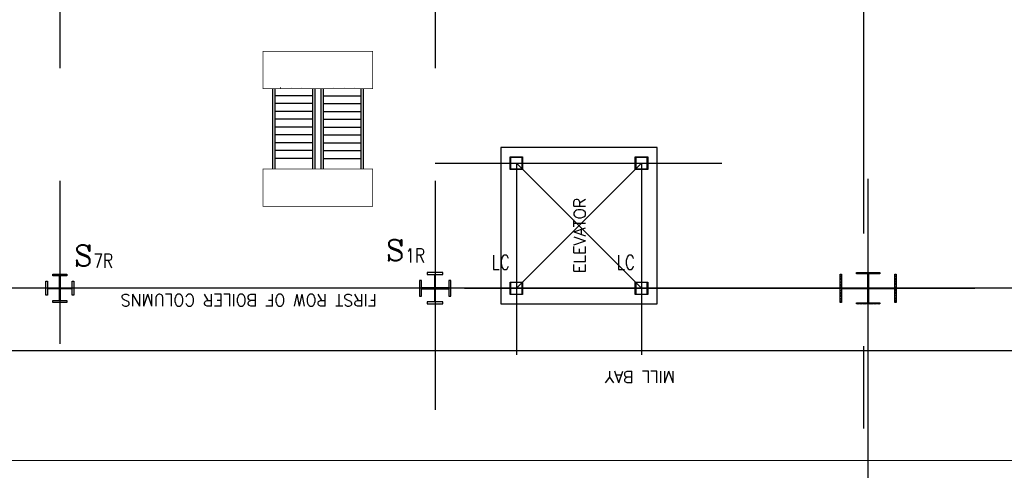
# Model space of a CAD drawing. Header units: inches. Extents: x 0 to 1544102, y -287698 to 23144100.
# Tile 32 of 256: x 37299 to 41235, y -138062 to -136262. Entities that reach past the tile are written whole.
import ezdxf

# ---------------------------------------------------------------- set-up
doc = ezdxf.new("R2010")
doc.units = ezdxf.units.IN
doc.header["$LTSCALE"] = 1800
doc.header["$MEASUREMENT"] = 0
doc.linetypes.add('CENTER', pattern=[2, 1.25, -0.25, 0.25, -0.25])
doc.layers.get('0').update_dxf_attribs({"color": 253, "lineweight": 9})
for name, color, linetype in [('1_01_GRATE_RAIL_TIER1', 7, 'Continuous'), ('1_01_STEEL_TIER1', 7, 'Continuous'), ('CENTER', 10, 'CENTER'), ('COL', 1, 'Continuous'), ('DCEN', 3, 'CENTER'), ('DIMTEXT', 132, 'Continuous'), ('DIMTEXT-CL', 132, 'CENTER'), ('GRID', 251, 'CENTER'), ('Road', 3, 'Continuous'), ('STEEL-COLUMNS-CL', 252, 'CENTER'), ('TEXT', 3, 'Continuous')]:
    doc.layers.add(name, color=color, linetype=linetype)
doc.layers.add('CEN', color=2, linetype='CENTER', lineweight=15)
doc.layers.add('CL', color=8, linetype='CENTER', lineweight=15)
doc.styles.add('C4', font='COMPLEX', dxfattribs={"width": 0.75, "height": 625})
doc.styles.add('S3', font='simplex.shx', dxfattribs={"width": 0.75, "height": 320})
doc.styles.add('SIMPLEX', font='SIMPLEX.SHX')
doc.styles.add('Squish', font='simplex.shx', dxfattribs={"width": 0.8})

# ---------------------------------------------------------------- blocks, each defined once
blk = doc.blocks.new('A$C73C87871')
h = blk.add_hatch()
h.set_pattern_fill('ANSI31', color=8, scale=500, style=0)
h.set_pattern_definition([(45, (88221.37, 16000), (-44.194174, 44.194174), [])])
h.paths.add_polyline_path([(0, 900), (-450, 900), (-450, 850), (0, 850)])
h.paths.add_polyline_path([(450, 900), (0, 900), (0, 850), (16, 850), (450, 850)])
h.paths.add_polyline_path([(16, 850), (0, 850), (0, 0), (16, 0), (16, 12.5)])
h.paths.add_polyline_path([(0, 850), (-16, 850), (-16, 0), (0, 0)])
h.paths.add_polyline_path([(16, 0), (0, 0), (0, -850), (16, -850)])
h.paths.add_polyline_path([(0, 0), (-16, 0), (-16, -12.5), (-16, -850), (0, -850)])
h.paths.add_polyline_path([(416, 0), (16, 0), (16, -12.5), (416, -12.5)])
h.paths.add_polyline_path([(416, 12.5), (16, 12.5), (16, 0), (416, 0)])
h.paths.add_polyline_path([(-16, 0), (-416, 0), (-416, -12.5), (-16, -12.5)])
h.paths.add_polyline_path([(-16, 12.5), (-416, 12.5), (-416, 0), (-16, 0)])
h.paths.add_polyline_path([(450, -850), (0, -850), (0, -900), (450, -900)])
h.paths.add_polyline_path([(0, -850), (-16, -850), (-450, -850), (-450, -900), (0, -900)])
at = {"color": 8}
blk.add_line((0, -900), (0, 900), dxfattribs=at)
at = {"layer": 'CEN', "color": 8}
for p, q in [((0, -900), (0, 900)), ((-416, 0), (416, 0))]:
    blk.add_line(p, q, dxfattribs=at)
at = {"layer": 'COL', "color": 8}
for points in [[(-450, 900), (450, 900), (450, 850), (-450, 850)], [(-16, 850), (16, 850), (16, -850), (-16, -850)], [(-16, -12.5), (-416, -12.5), (-416, 12.5), (-16, 12.5)], [(16, -12.5), (416, -12.5), (416, 12.5), (16, 12.5)], [(-450, -850), (450, -850), (450, -900), (-450, -900)]]:
    blk.add_lwpolyline(points, close=True, dxfattribs=at)

msp = doc.modelspace()

# ---------------------------------------------------------------- hatches: boundary and pattern name
at = {"layer": 'COL'}
h = msp.add_hatch(dxfattribs=at)
h.set_pattern_fill('ANSI31', color=8, scale=25, angle=180, style=0)
h.set_pattern_definition([(225, (-29309.5007, -151734.3734), (2.20970869, -2.20970869), [])])
h.paths.add_polyline_path([(40737.33, -137272.43), (40691.08, -137272.43), (40691.08, -137277.43), (40692.83, -137277.43), (40737.33, -137277.43)])
h.paths.add_polyline_path([(40691.08, -137272.43), (40644.83, -137272.43), (40644.83, -137277.43), (40691.08, -137277.43)])
h.paths.add_polyline_path([(40692.83, -137277.43), (40691.08, -137277.43), (40691.08, -137334.93), (40692.83, -137334.93)])
h.paths.add_polyline_path([(40691.08, -137277.43), (40689.33, -137277.43), (40689.33, -137334.93), (40691.08, -137334.93)])
h.paths.add_polyline_path([(40692.83, -137334.93), (40691.08, -137334.93), (40691.08, -137392.43), (40692.83, -137392.43)])
h.paths.add_polyline_path([(40691.08, -137334.93), (40689.33, -137334.93), (40689.33, -137392.43), (40691.08, -137392.43)])
h.paths.add_polyline_path([(40737.33, -137392.43), (40691.08, -137392.43), (40691.08, -137397.43), (40737.33, -137397.43)])
h.paths.add_polyline_path([(40691.08, -137392.43), (40689.33, -137392.43), (40644.83, -137392.43), (40644.83, -137397.43), (40691.08, -137397.43)])

# ---------------------------------------------------------------- linework, layer by layer
at = {"layer": '1_01_GRATE_RAIL_TIER1', "color": 8}
for p, q in [((38309.84, -136538.06), (38309.84, -136858.06)), ((38319.21, -136538.06), (38319.21, -136858.06)), ((38342.89, -136534.93), (38342.5, -136534.93)), ((38384.99, -136534.93), (38384.6, -136534.93)), ((38427.08, -136534.93), (38426.69, -136534.93)), ((38469.21, -136538.06), (38469.21, -136858.06)), ((38478.59, -136538.06), (38478.59, -136858.06)), ((38503.59, -136538.06), (38503.59, -136858.06)), ((38512.96, -136538.06), (38512.96, -136858.06)), ((38555.09, -136534.93), (38555.48, -136534.93)), ((38597.18, -136534.93), (38597.57, -136534.93)), ((38639.28, -136534.93), (38639.67, -136534.93)), ((38662.96, -136538.06), (38662.96, -136858.06)), ((38672.34, -136538.06), (38672.34, -136858.06)), ((38469.21, -136566.18), (38319.21, -136566.18)), ((38512.96, -136566.18), (38662.96, -136566.18)), ((38469.21, -136597.43), (38319.21, -136597.43)), ((38512.96, -136597.43), (38662.96, -136597.43)), ((38469.21, -136628.68), (38319.21, -136628.68)), ((38469.21, -136659.93), (38319.21, -136659.93)), ((38512.96, -136628.68), (38662.96, -136628.68)), ((38512.96, -136659.93), (38662.96, -136659.93)), ((38469.21, -136691.18), (38319.21, -136691.18)), ((38512.96, -136691.18), (38662.96, -136691.18)), ((38469.21, -136722.43), (38319.21, -136722.43)), ((38512.96, -136722.43), (38662.96, -136722.43)), ((38469.21, -136753.68), (38319.21, -136753.68)), ((38512.96, -136753.68), (38662.96, -136753.68)), ((38469.21, -136784.93), (38319.21, -136784.93)), ((38469.21, -136816.18), (38319.21, -136816.18)), ((38512.96, -136784.93), (38662.96, -136784.93)), ((38512.96, -136816.18), (38662.96, -136816.18))]:
    msp.add_line(p, q, dxfattribs=at)
at = {"layer": '1_01_STEEL_TIER1', "color": 8}
for p, q in [((39259.83, -137309.93), (39309.83, -137309.93)), ((39259.83, -137359.93), (39259.83, -137309.93)), ((39307.83, -137311.93), (39261.83, -137311.93)), ((39261.83, -137311.93), (39261.83, -137357.93)), ((39307.83, -137357.93), (39307.83, -137311.93)), ((39309.83, -137309.93), (39309.83, -137359.93)), ((39759.83, -137309.93), (39809.83, -137309.93)), ((39759.83, -137359.93), (39759.83, -137309.93)), ((39807.83, -137311.93), (39761.83, -137311.93)), ((39761.83, -137311.93), (39761.83, -137357.93)), ((39807.83, -137357.93), (39807.83, -137311.93)), ((39809.83, -137309.93), (39809.83, -137359.93)), ((39309.83, -137359.93), (39259.83, -137359.93)), ((39261.83, -137357.93), (39307.83, -137357.93)), ((39809.83, -137359.93), (39759.83, -137359.93)), ((39761.83, -137357.93), (39807.83, -137357.93))]:
    msp.add_line(p, q, dxfattribs=at)
msp.add_lwpolyline([(37431.7, -137384.19), (37458.27, -137384.19), (37458.27, -137336.5), (37410.58, -137336.5), (37410.58, -137363.06), (37403.58, -137363.06), (37403.58, -137306.81), (37410.58, -137306.81), (37410.58, -137333.37), (37458.27, -137333.37), (37458.27, -137285.69), (37431.7, -137285.69), (37431.7, -137278.69), (37487.95, -137278.69), (37487.95, -137285.69), (37461.39, -137285.69), (37461.39, -137333.37), (37509.08, -137333.37), (37509.08, -137306.81), (37516.08, -137306.81), (37516.08, -137363.06), (37509.08, -137363.06), (37509.08, -137336.5), (37461.39, -137336.5), (37461.39, -137384.19), (37487.95, -137384.19), (37487.95, -137391.19), (37431.7, -137391.19)], close=True, dxfattribs=at)
msp.add_lwpolyline([(37431.7, -137384.19), (37458.27, -137384.19), (37458.27, -137336.5), (37410.58, -137336.5), (37410.58, -137363.06), (37403.58, -137363.06), (37403.58, -137306.81), (37410.58, -137306.81), (37410.58, -137333.37), (37458.27, -137333.37), (37458.27, -137285.69), (37431.7, -137285.69), (37431.7, -137278.69), (37487.95, -137278.69), (37487.95, -137285.69), (37461.39, -137285.69), (37461.39, -137333.37), (37509.08, -137333.37), (37509.08, -137306.81), (37516.08, -137306.81), (37516.08, -137363.06), (37509.08, -137363.06), (37509.08, -137336.5), (37461.39, -137336.5), (37461.39, -137384.19), (37487.95, -137384.19), (37487.95, -137391.19), (37431.7, -137391.19)], close=True, dxfattribs=at)
for points in [[(39022.33, -137366.23), (39022.33, -137303.73), (39014.45, -137303.73), (39014.45, -137332.98), (38961.83, -137332.98), (38961.83, -137280.36), (38991.08, -137280.36), (38991.08, -137272.48), (38928.58, -137272.48), (38928.58, -137280.36), (38957.83, -137280.36), (38957.83, -137332.98), (38905.2, -137332.98), (38905.2, -137303.73), (38897.33, -137303.73), (38897.33, -137366.23), (38905.2, -137366.23), (38905.2, -137336.98), (38957.83, -137336.98), (38957.83, -137389.61), (38928.58, -137389.61), (38928.58, -137397.48), (38991.08, -137397.48), (38991.08, -137389.61), (38961.83, -137389.61), (38961.83, -137336.98), (39014.45, -137336.98), (39014.45, -137366.23), (39022.33, -137366.23)], [(39022.33, -137366.23), (39022.33, -137303.73), (39014.45, -137303.73), (39014.45, -137332.98), (38961.83, -137332.98), (38961.83, -137280.35), (38991.08, -137280.35), (38991.08, -137272.48), (38928.58, -137272.48), (38928.58, -137280.35), (38957.83, -137280.35), (38957.83, -137332.98), (38905.2, -137332.98), (38905.2, -137303.73), (38897.33, -137303.73), (38897.33, -137366.23), (38905.2, -137366.23), (38905.2, -137336.98), (38957.83, -137336.98), (38957.83, -137389.6), (38928.58, -137389.6), (38928.58, -137397.48), (38991.08, -137397.48), (38991.08, -137389.6), (38961.83, -137389.6), (38961.83, -137336.98), (39014.45, -137336.98), (39014.45, -137366.23), (39022.33, -137366.23)]]:
    msp.add_lwpolyline(points, dxfattribs=at)
at = {"layer": 'CEN', "color": 8}
for p, q in [((37459.83, -137428.68), (37459.83, -137241.18)), ((38959.83, -137428.68), (38959.83, -137241.18)), ((39284.83, -137539.15), (39284.83, -137241.18)), ((39784.83, -137545.86), (39784.83, -137241.18)), ((40691.08, -137272.43), (40691.08, -137397.43)), ((40715.02, -137334.93), (40667.13, -137334.93))]:
    msp.add_line(p, q, dxfattribs=at)
at = {"layer": 'CEN', "color": 8, "linetype": 'CENTER', "ltscale": 10}
msp.add_line((56422.41, -137334.94), (24413.08, -137334.94), dxfattribs=at)
at = {"layer": 'CENTER', "color": 8}
for p, q in [((39284.83, -137334.94), (39784.83, -136834.94)), ((39284.83, -136834.94), (39784.83, -137334.94))]:
    msp.add_line(p, q, dxfattribs=at)
at = {"layer": 'CL', "color": 8, "ltscale": 100}
msp.add_line((63534.99, -138022.43), (17066.08, -138022.43), dxfattribs=at)
at = {"layer": 'COL', "color": 8}
for points in [[(40644.83, -137272.43), (40737.33, -137272.43), (40737.33, -137277.43), (40644.83, -137277.43)], [(40689.33, -137277.43), (40692.83, -137277.43), (40692.83, -137392.43), (40689.33, -137392.43)], [(40644.83, -137392.43), (40737.33, -137392.43), (40737.33, -137397.43), (40644.83, -137397.43)]]:
    msp.add_lwpolyline(points, close=True, dxfattribs=at)
at = {"layer": 'DCEN', "color": 8, "linetype": 'Continuous', "const_width": 2.5}
for points in [[(38709.84, -136538.06), (38709.84, -136388.06), (38272.38, -136388.06), (38272.34, -136538.06)], [(38709.84, -137008.06), (38709.84, -136858.06), (38272.38, -136858.06), (38272.34, -137008.06)]]:
    msp.add_lwpolyline(points, close=True, dxfattribs=at)
at = {"layer": 'DIMTEXT-CL', "color": 8}
for p, q in [((40672.33, -134865.56), (40672.33, -137894.98)), ((37459.83, -137334.94), (37459.83, -137557.44)), ((37459.83, -137334.94), (37459.83, -137557.44)), ((38959.83, -137334.94), (38959.83, -137820.35)), ((39077.02, -137334.94), (41117.29, -137334.94))]:
    msp.add_line(p, q, dxfattribs=at)
at = {"layer": 'GRID', "color": 8}
for p, q in [((40691.08, -145478.63), (40691.08, -136897.43)), ((41228.58, -137334.93), (24341.08, -137334.93)), ((56541.08, -137334.93), (39653.58, -137334.93))]:
    msp.add_line(p, q, dxfattribs=at)
at = {"layer": 'Road', "color": 8}
msp.add_line((62066.08, -137584.93), (18535.19, -137584.93), dxfattribs=at)
at = {"layer": 'STEEL-COLUMNS-CL', "color": 8}
for p, q in [((37459.83, -134205.33), (37459.83, -137557.44)), ((38959.83, -134205.33), (38959.83, -137470.84)), ((39259.83, -136809.94), (39309.83, -136809.94)), ((39259.83, -136859.94), (39259.83, -136809.94)), ((39307.83, -136811.94), (39261.83, -136811.94)), ((39261.83, -136811.94), (39261.83, -136857.94)), ((39307.83, -136857.94), (39307.83, -136811.94)), ((39309.83, -136809.94), (39309.83, -136859.94)), ((39759.83, -136809.94), (39809.83, -136809.94)), ((39759.83, -136859.94), (39759.83, -136809.94)), ((39807.83, -136811.94), (39761.83, -136811.94)), ((39761.83, -136811.94), (39761.83, -136857.94)), ((39807.83, -136857.94), (39807.83, -136811.94)), ((39809.83, -136809.94), (39809.83, -136859.94)), ((38959.83, -136834.94), (40105.54, -136834.94)), ((39309.83, -136859.94), (39259.83, -136859.94)), ((39261.83, -136857.94), (39307.83, -136857.94)), ((39284.83, -136834.94), (39284.83, -137600.88)), ((39809.83, -136859.94), (39759.83, -136859.94)), ((39761.83, -136857.94), (39807.83, -136857.94)), ((39784.83, -136834.94), (39784.83, -137600.88)), ((39259.83, -137309.93), (39309.83, -137309.93)), ((39259.83, -137359.93), (39259.83, -137309.93)), ((39307.83, -137311.94), (39261.83, -137311.94)), ((39261.83, -137311.94), (39261.83, -137357.93)), ((39307.83, -137357.93), (39307.83, -137311.94)), ((39309.83, -137309.93), (39309.83, -137359.93)), ((39759.83, -137309.93), (39809.83, -137309.93)), ((39759.83, -137359.93), (39759.83, -137309.93)), ((39807.83, -137311.94), (39761.83, -137311.94)), ((39761.83, -137311.94), (39761.83, -137357.93)), ((39807.83, -137357.93), (39807.83, -137311.94)), ((39809.83, -137309.93), (39809.83, -137359.93)), ((39737.21, -137334.94), (31465.45, -137334.93)), ((39309.83, -137359.93), (39259.83, -137359.93)), ((39261.83, -137357.93), (39307.83, -137357.93)), ((39809.83, -137359.93), (39759.83, -137359.93)), ((39761.83, -137357.93), (39807.83, -137357.93))]:
    msp.add_line(p, q, dxfattribs=at)
at = {"layer": 'TEXT', "color": 8}
msp.add_lwpolyline([(39847.33, -137397.44), (39847.33, -136772.44), (39222.33, -136772.44), (39222.33, -137397.44)], close=True, dxfattribs=at)

# ---------------------------------------------------------------- block references
at = {"layer": 'COL', "color": 8, "xscale": 0.125, "yscale": 0.125, "zscale": 0.125, "rotation": 90}
msp.add_blockref('A$C73C87871', (40691.08, -137335.06), dxfattribs=at)

# ---------------------------------------------------------------- texts
at = {"layer": 'DIMTEXT', "color": 8, "style": 'Squish'}
msp.add_text('ELEVATOR', height=46.875, rotation=90, dxfattribs=at).set_placement((39561.43, -137274.25))
at = {"layer": 'DIMTEXT', "color": 8, "char_height": 46.875, "rotation": 180}
for s, insert, width, attachment_point, style in [('{\\W1;FIRST ROW OF BOILER COLUMNS}', (38727.43, -137358.97), 1247.9028, 7, 'Squish'), ('MILL BAY', (39919.01, -137712.74), 504.8813, 1, 'SIMPLEX')]:
    msp.add_mtext(s, dxfattribs=dict(at, insert=insert, width=width, attachment_point=attachment_point, style=style))
at = {"layer": 'TEXT', "color": 8, "style": 'C4', "text_generation_flag": 6}
for p in [(37516.99, -137246.78), (38763.69, -137225.35)]:
    msp.add_text('S', height=84.38, rotation=180, dxfattribs=at).set_placement(p)
at = {"layer": 'TEXT', "color": 8, "style": 'S3', "width": 0.8}
for s, p in [('1R', (38840.19, -137231.91)), ('7R', (37593.49, -137253.34)), ('LC', (39185.73, -137259.33)), ('LC', (39685.73, -137259.33))]:
    msp.add_text(s, height=56.25, dxfattribs=at).set_placement(p)

doc.saveas('drawing.dxf')
